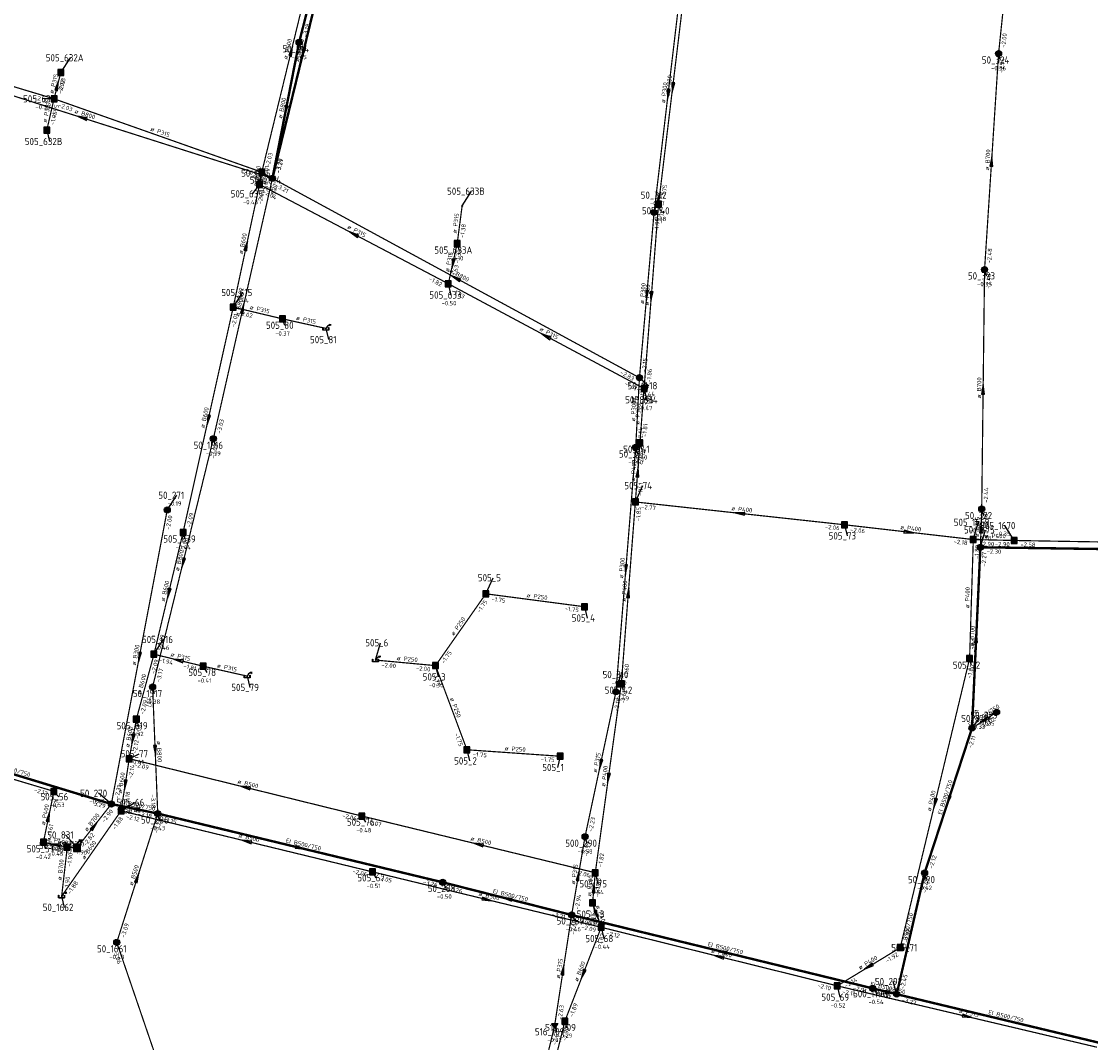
# Model space of a CAD drawing. Header units: metres. Extents: x 249000 to 255300, y 590580 to 596000.
# Tile 35 of 61: x 253332 to 253554, y 593094 to 593306. Entities that reach past the tile are written whole.
import ezdxf
from ezdxf.enums import TextEntityAlignment as Align

# ---------------------------------------------------------------- set-up
doc = ezdxf.new("R2010")
doc.units = ezdxf.units.M
doc.header["$MEASUREMENT"] = 0
for name, pattern in [('RI-GWA', [18.45, 6, -1.8, 1.75, -1.8, 1.75, -1.8, 1.75, -1.8]), ('RI-HWA', [7.4, 5, -2.4]), ('RI-VWA', [11, 5, -3, 0, -3])]:
    doc.linetypes.add(name, pattern=pattern)
doc.layers.get('0').update_dxf_attribs({"linetype": 'CONTINUOUS'})
for name, color, linetype, lineweight in [('B-WE-RI-GWA_HOOFDRIOOL-G', 1, 'RI-GWA', 18), ('B-WE-RI-GWA_TRANSPORTLEIDING-G', 30, 'RI-GWA', 18), ('B-WE-RI-HWA_TRANSPORTLEIDING-G', 150, 'RI-HWA', 18), ('B-WE-RI-VWA_TRANSPORTLEIDING-G', 20, 'RI-VWA', 18)]:
    doc.layers.add(name, color=color, linetype=linetype, lineweight=lineweight)
for name, color, linetype in [('RIO-AFMETINGEN', 8, 'CONTINUOUS'), ('RIO-AFSCHOT', 7, 'CONTINUOUS'), ('RIO-BOK', 8, 'CONTINUOUS'), ('RIO-KNOOP', 7, 'CONTINUOUS'), ('RIO-KNOOPNAAM', 170, 'CONTINUOUS'), ('RIO-LEADER', 253, 'CONTINUOUS'), ('RIO-MAAIVELD', 104, 'CONTINUOUS')]:
    doc.layers.add(name, color=color, linetype=linetype)
doc.styles.add('RIO-TXT', font='isocp.shx')

# ---------------------------------------------------------------- blocks, each defined once
blk = doc.blocks.new('K_IPG')
blk.add_circle((0, 0), 0.5)
for points in [[(0, 0), (-0.5, 0), (-0.433013, 0.25)], [(0, 0), (-0.433013, -0.25), (-0.5, 0)], [(0, 0), (-0.433013, 0.25), (-0.25, 0.433013)], [(0, 0), (-0.25, -0.433013), (-0.433013, -0.25)], [(0, 0), (-0.25, 0.433013), (0, 0.5)], [(0, 0), (0, -0.5), (-0.25, -0.433013)], [(0, 0), (0, 0.5), (0.25, 0.433013)], [(0, 0), (0.25, 0.433013), (0.433013, 0.25)], [(0, 0), (0.433013, 0.25), (0.5, 0)], [(0, 0), (0.5, 0), (0.433013, -0.25)], [(0, 0), (0.433013, -0.25), (0.25, -0.433013)], [(0, 0), (0.25, -0.433013), (0, -0.5)]]:
    blk.add_solid(points)
at = {"style": 'RIO-TXT', "flags": 1}
blk.add_attdef('RIOLERINGSGEBIED', text='', height=1, dxfattribs=at).set_placement((0, 0), align=Align.CENTER)
blk.add_attdef('KNOOPNAAM', text='', height=1, dxfattribs=at).set_placement((0, 0), align=Align.TOP_CENTER)
blk = doc.blocks.new('K_IPR')
blk.add_lwpolyline([(-0.5, -0.5), (0.5, -0.5), (0.5, 0.5), (-0.5, 0.5)], close=True)
blk.add_solid([(-0.5, 0.5), (0.5, 0.5), (-0.5, -0.5), (0.5, -0.5)])
at = {"style": 'RIO-TXT', "flags": 1}
blk.add_attdef('RIOLERINGSGEBIED', text='', height=1, dxfattribs=at).set_placement((0, 0), align=Align.CENTER)
blk.add_attdef('KNOOPNAAM', text='', height=1, dxfattribs=at).set_placement((0, 0), align=Align.TOP_CENTER)
blk = doc.blocks.new('K_UTB')
blk.add_lwpolyline([(0.5, 0.15), (0.5, -0.3), (-0.5, -0.3), (-0.5, 0.15), (-0.45, 0.15), (-0.45, -0.25), (0, -0.25), (0.45, -0.25), (0.45, 0.15)], close=True)
blk.add_lwpolyline([(0.85, 0.6), (0.55, 0.65), (0.614828, 0.459583), (0.850842, 0.598937)])
blk.add_arc((0.85, -0.25), 0.85, 90, 180)
at = {"style": 'RIO-TXT', "flags": 1}
blk.add_attdef('RIOLERINGSGEBIED', text='', height=1, dxfattribs=at).set_placement((0, 0), align=Align.CENTER)
blk.add_attdef('KNOOPNAAM', text='', height=1, dxfattribs=at).set_placement((0, 0), align=Align.TOP_CENTER)
blk = doc.blocks.new('K_FIC')
blk.add_circle((0, 0), 0.0625)
at = {"style": 'RIO-TXT', "flags": 1}
blk.add_attdef('RIOLERINGSGEBIED', text='', height=1, dxfattribs=at).set_placement((0, 0), align=Align.CENTER)
blk.add_attdef('KNOOPNAAM', text='', height=1, dxfattribs=at).set_placement((0, 0), align=Align.TOP_CENTER)
blk = doc.blocks.new('K_OVL')
for points in [[(0.6, 0.6), (-0.6, 0.6), (-0.6, -0.6), (0.6, -0.6)], [(1, 1.25), (0.474823, 0.983111), (0.413034, 1.369554)]]:
    blk.add_lwpolyline(points, close=True)
blk.add_arc((0.81571, 0.439293), 0.83139, 77.193131, 168.854604)
blk.add_solid([(-0.6, 0.6), (0.6, 0.6), (-0.6, -0.6), (0.6, -0.6)])
at = {"style": 'RIO-TXT', "flags": 1}
blk.add_attdef('RIOLERINGSGEBIED', text='', height=1, dxfattribs=at).set_placement((0, 0), align=Align.CENTER)
blk.add_attdef('KNOOPNAAM', text='', height=1, dxfattribs=at).set_placement((0, 0), align=Align.TOP_CENTER)
blk = doc.blocks.new('K_IPD')
blk.add_lwpolyline([(-0.496027, 0.307994), (0.503973, 0.307994), (0.003973, -0.558031)], close=True)
blk.add_solid([(-0.496027, 0.307994), (0.503973, 0.307994), (0.003973, -0.558031)])
at = {"style": 'RIO-TXT', "flags": 1}
blk.add_attdef('RIOLERINGSGEBIED', text='', height=1, dxfattribs=at).set_placement((0, 0), align=Align.CENTER)
blk.add_attdef('KNOOPNAAM', text='', height=1, dxfattribs=at).set_placement((0, 0), align=Align.TOP_CENTER)
blk = doc.blocks.new('L_VHR')
blk.add_lwpolyline([(-0.5, 0), (0.5, 0), (-0.5, 0.15), (-0.5, -0.15), (0.5, 0)])

msp = doc.modelspace()

# ---------------------------------------------------------------- linework, layer by layer
at = {"layer": 'B-WE-RI-GWA_HOOFDRIOOL-G'}
for points in [[(253693.088, 593468.352, 0.5, 0.5, 0), (253659.6, 593477.44, 0.5, 0.5, 0), (253629.472, 593485.696, 0.5, 0.5, 0), (253570.496, 593499.2, 0.5, 0.5, 0), (253569.552, 593492.672, 0.5, 0.5, 0), (253510.752, 593508.224, 0.5, 0.5, 0), (253478.752, 593517.376, 0.5, 0.5, 0), (253452.112, 593524.48, 0.5, 0.5, 0), (253448, 593525.824, 0.5, 0.5, 0), (253444.464, 593512.896, 0.5, 0.5, 0), (253434.592, 593475.712, 0.5, 0.5, 0), (253421.744, 593427.072, 0.5, 0.5, 0), (253409.616, 593380.224, 0.5, 0.5, 0), (253401.712, 593349.696, 0.5, 0.5, 0), (253389.408, 593301.504, 0.5, 0.5, 0), (253383.872, 593273.28, 0, 0, 0)], [(253444.464, 593512.896, 0.5, 0.5, 0), (253446.032, 593512.448, 0.5, 0.5, 0), (253436.064, 593474.112, 0.5, 0.5, 0), (253422.224, 593422.272, 0.5, 0.5, 0), (253412.608, 593385.984, 0.5, 0.5, 0), (253396.64, 593325.568, 0.5, 0.5, 0), (253383.872, 593273.28, 0, 0, 0)], [(253095.648, 593240.512, 0.5, 0.5, 0), (253105.104, 593236.416, 0.5, 0.5, 0), (253157.904, 593212.16, 0.5, 0.5, 0), (253195.296, 593196.096, 0.5, 0.5, 0), (253228.384, 593183.808, 0.5, 0.5, 0), (253267.776, 593169.664, 0.5, 0.5, 0), (253308.176, 593156.224, 0.5, 0.5, 0), (253350.432, 593143.36, 0.5, 0.5, 0), (253360.064, 593141.376, 0.5, 0.5, 0), (253419.216, 593127.104, 0.5, 0.5, 0), (253445.984, 593120.32, 0.5, 0.5, 0), (253508.48, 593105.088, 0.5, 0.5, 0), (253513.472, 593103.872, 0.5, 0.5, 0), (253557.488, 593093.312, 0.5, 0.5, 0), (253561.024, 593092.288, 0.5, 0.5, 0), (253608.256, 593081.152, 0.5, 0.5, 0), (253659.968, 593068.736, 0.5, 0.5, 0), (253731.616, 593051.136, 0.5, 0.5, 0), (253795.648, 593034.496, 0.5, 0.5, 0), (253855.088, 593019.072, 0.5, 0.5, 0), (253890.416, 593008.896, 0.5, 0.5, 0), (253988.768, 592978.56, 0.5, 0.5, 0), (253998.656, 593018.56, 0, 0, 0)], [(253513.472, 593103.872, 0.5, 0.5, 0), (253519.264, 593129.024, 0.5, 0.5, 0), (253529.104, 593159.104, 0.5, 0.5, 0), (253530.848, 593196.672, 0.5, 0.5, 0), (253600.88, 593195.648, 0.5, 0.5, 0), (253640.976, 593199.104, 0.5, 0.5, 0), (253676.528, 593203.136, 0.5, 0.5, 0), (253676.544, 593201.152, 0.5, 0.5, 0), (253683.936, 593203.84, 0.5, 0.5, 0), (253752.896, 593209.664, 0.5, 0.5, 0), (253762.688, 593208.704, 0.5, 0.5, 0), (253815.616, 593203.456, 0.5, 0.5, 0), (253825.408, 593202.624, 0.5, 0.5, 0), (253880.032, 593197.568, 0.5, 0.5, 0), (253890.064, 593196.416, 0.5, 0.5, 0), (253939.888, 593185.536, 0.5, 0.5, 0)]]:
    msp.add_lwpolyline(points, format="xyseb", dxfattribs=at)
at = {"layer": 'B-WE-RI-GWA_TRANSPORTLEIDING-G', "const_width": 0.25}
for points in [[(253534.624, 593299.2), (253539.536, 593346.368)], [(253463.104, 593266.176), (253468.896, 593315.2)], [(253304.88, 593298.432), (253383.872, 593273.28)], [(253531.712, 593254.336), (253534.624, 593299.2)], [(253371.6, 593219.2), (253383.872, 593273.28)], [(253383.872, 593273.28), (253460.064, 593231.872)], [(253463.104, 593266.176), (253460.064, 593231.872)], [(253531.12, 593204.608), (253531.712, 593254.336)], [(253460.064, 593231.872), (253459.28, 593217.408)], [(253358.992, 593167.68), (253371.6, 593219.2)], [(253455.184, 593166.656), (253459.28, 593217.408)], [(253350.432, 593143.36), (253362.032, 593204.416)], [(253530.848, 593196.672), (253531.12, 593204.608)], [(253360.064, 593141.376), (253358.992, 593167.68)], [(253455.184, 593166.656), (253448.768, 593136.576)], [(253529.104, 593159.104), (253534.208, 593162.432)], [(253350.432, 593143.36), (253343.296, 593134.272)], [(253360.064, 593141.376), (253351.552, 593114.624)], [(253445.984, 593120.32), (253448.768, 593136.576)], [(253343.296, 593134.272), (253341.28, 593134.4)], [(253419.216, 593127.104), (253445.984, 593120.32)], [(253351.552, 593114.624), (253373.04, 593051.776)]]:
    msp.add_lwpolyline(points, dxfattribs=at)
at = {"layer": 'B-WE-RI-HWA_TRANSPORTLEIDING-G', "const_width": 0.25}
for points in [[(253381.664, 593274.56), (253393.872, 593324.736)], [(253469.888, 593316.416), (253464.032, 593267.904)], [(253306.864, 593299.328), (253338.528, 593289.792)], [(253338.528, 593289.792), (253339.936, 593295.232)], [(253338.528, 593289.792), (253337.024, 593283.264)], [(253338.528, 593289.792), (253381.664, 593274.56)], [(253381.664, 593274.56), (253381.2, 593272)], [(253375.728, 593246.528), (253381.2, 593272)], [(253381.2, 593272), (253420.384, 593251.392)], [(253422.224, 593259.712), (253423.248, 593267.52)], [(253464.032, 593267.904), (253461.024, 593229.632)], [(253420.384, 593251.392), (253422.224, 593259.712)], [(253420.384, 593251.392), (253461.024, 593229.632)], [(253365.312, 593199.744), (253375.728, 593246.528)], [(253385.984, 593244.096), (253375.728, 593246.528)], [(253385.984, 593244.096), (253394.976, 593242.112)], [(253461.024, 593229.632), (253460.16, 593218.368)], [(253460.16, 593218.368), (253459.216, 593206.08)], [(253459.216, 593206.08), (253456.304, 593168.32)], [(253459.216, 593206.08), (253502.64, 593201.344)], [(253529.376, 593198.272), (253502.64, 593201.344)], [(253359.28, 593174.464), (253365.312, 593199.744)], [(253529.376, 593198.272), (253528.608, 593173.568)], [(253529.376, 593198.272), (253537.872, 593198.08)], [(253537.872, 593198.08), (253598.048, 593197.056)], [(253428.176, 593187.008), (253417.728, 593172.096)], [(253448.672, 593184.32), (253428.176, 593187.008)], [(253355.616, 593160.96), (253359.28, 593174.464)], [(253369.504, 593171.968), (253359.28, 593174.464)], [(253514.208, 593113.536), (253528.608, 593173.568)], [(253369.504, 593171.968), (253378.624, 593169.92)], [(253417.728, 593172.096), (253405.28, 593173.248)], [(253424.256, 593154.624), (253417.728, 593172.096)], [(253456.304, 593168.32), (253450.896, 593129.088)], [(253354.144, 593152.768), (253355.616, 593160.96)], [(253300.208, 593157.44), (253338.512, 593145.984)], [(253443.616, 593153.28), (253424.256, 593154.624)], [(253352.448, 593141.952), (253354.144, 593152.768)], [(253402.448, 593140.864), (253354.144, 593152.768)], [(253338.512, 593145.984), (253336.32, 593135.424)], [(253340.112, 593124.224), (253352.448, 593141.952)], [(253352.448, 593141.952), (253404.624, 593129.28)], [(253402.448, 593140.864), (253450.896, 593129.088)], [(253336.32, 593135.424), (253341.28, 593134.4)], [(253341.28, 593134.4), (253340.112, 593124.224)], [(253404.624, 593129.28), (253452.128, 593117.76)], [(253450.336, 593122.816), (253450.896, 593129.088)], [(253450.336, 593122.816), (253452.128, 593117.76)], [(253452.128, 593117.76), (253444.592, 593098.304)], [(253452.128, 593117.76), (253501.136, 593105.6)], [(253501.136, 593105.6), (253514.208, 593113.536)], [(253555.04, 593092.864), (253501.136, 593105.6)], [(253444.592, 593098.304), (253439.472, 593077.696)]]:
    msp.add_lwpolyline(points, dxfattribs=at)
at = {"layer": 'B-WE-RI-VWA_TRANSPORTLEIDING-G', "const_width": 0.25}
for points in [[(253442.464, 593097.408), (253445.984, 593120.32)], [(253438.848, 593082.304), (253442.464, 593097.408)]]:
    msp.add_lwpolyline(points, dxfattribs=at)
at = {"layer": 'RIO-LEADER'}
for p, q in [((253389.4, 593301.51), (253389.76, 593300.1665)), ((253339.94, 593295.25), (253341.9164, 593298.3058)), ((253534.62, 593299.19), (253534.98, 593297.8465)), ((253338.52, 593289.79), (253336.5704, 593289.7796)), ((253337.03, 593283.26), (253337.5635, 593280.9316)), ((253381.67, 593274.58), (253383.6464, 593272.9242)), ((253383.87, 593273.28), (253381.8264, 593274.3397)), ((253381.2, 593272.01), (253379.6636, 593270.0463)), ((253423.25, 593267.55), (253425.2264, 593270.6058)), ((253463.1, 593266.19), (253464.1514, 593269.7797)), ((253464.04, 593267.89), (253464.4, 593266.5465)), ((253422.22, 593259.72), (253422.58, 593258.3765)), ((253531.72, 593254.36), (253532.08, 593253.0165)), ((253420.38, 593251.38), (253420.9135, 593249.0516)), ((253375.73, 593246.51), (253377.7064, 593249.5658)), ((253385.99, 593244.12), (253386.35, 593242.7765)), ((253394.97, 593242.11), (253395.5035, 593239.7816)), ((253460.07, 593231.87), (253462.0464, 593230.2142)), ((253461.03, 593229.61), (253461.5635, 593227.2816)), ((253461.03, 593229.61), (253461.5635, 593227.2816)), ((253371.6, 593219.2), (253371.96, 593217.8565)), ((253460.16, 593218.38), (253460.52, 593217.0365)), ((253459.28, 593217.39), (253459.64, 593216.0465)), ((253459.22, 593206.11), (253460.7572, 593209.4732)), ((253362.03, 593204.41), (253364.0064, 593207.4658)), ((253531.12, 593204.61), (253531.48, 593203.2665)), ((253502.64, 593201.36), (253503.1735, 593199.0316)), ((253529.37, 593198.26), (253530.4214, 593201.8497)), ((253530.85, 593196.69), (253531.9014, 593200.2797)), ((253537.87, 593198.11), (253535.8929, 593201.1651)), ((253365.32, 593199.74), (253365.68, 593198.3965)), ((253428.17, 593186.98), (253429.7072, 593190.3432)), ((253448.67, 593184.31), (253449.2035, 593181.9816)), ((253359.28, 593174.48), (253361.2564, 593177.5358)), ((253405.28, 593173.25), (253406.3314, 593176.8397)), ((253528.6, 593173.54), (253528.96, 593172.1965)), ((253369.51, 593171.95), (253370.2195, 593170.7001)), ((253417.72, 593172.08), (253418.2535, 593169.7516)), ((253378.62, 593169.9), (253379.1535, 593167.5716)), ((253455.18, 593166.65), (253456.2314, 593170.2397)), ((253358.99, 593167.65), (253359.35, 593166.3065)), ((253456.31, 593168.34), (253456.67, 593166.9965)), ((253534.2, 593162.42), (253532.611, 593161.7856)), ((253355.62, 593160.96), (253355.98, 593159.6165)), ((253529.1, 593159.08), (253530.6894, 593161.1139)), ((253354.14, 593152.75), (253356.1835, 593153.8104)), ((253424.25, 593154.64), (253424.7835, 593152.3116)), ((253443.61, 593153.28), (253443.0774, 593150.9515)), ((253338.51, 593145.98), (253339.5473, 593144.8829)), ((253350.44, 593143.35), (253347.7766, 593145.5868)), ((253352.44, 593141.94), (253355.3295, 593143.6918)), ((253360.06, 593141.4), (253360.42, 593140.0565)), ((253402.45, 593140.86), (253403.1595, 593139.6101)), ((253343.3, 593134.26), (253340.9439, 593136.936)), ((253448.76, 593136.56), (253449.12, 593135.2165)), ((253336.32, 593135.43), (253336.68, 593134.0865)), ((253341.28, 593134.43), (253339.2366, 593134.769)), ((253404.62, 593129.3), (253405.3295, 593128.0501)), ((253450.89, 593129.12), (253451.4235, 593126.7916)), ((253419.22, 593127.09), (253419.9295, 593125.8401)), ((253519.27, 593129.01), (253519.63, 593127.6665)), ((253340.11, 593124.23), (253340.6435, 593121.9016)), ((253450.33, 593122.83), (253450.8635, 593120.5016)), ((253445.98, 593120.34), (253446.6895, 593119.0901)), ((253452.13, 593117.75), (253452.6635, 593115.4216)), ((253351.56, 593114.64), (253351.92, 593113.2965)), ((253514.21, 593113.54), (253516.1598, 593113.5302)), ((253501.13, 593105.58), (253501.6635, 593103.2516)), ((253508.48, 593105.07), (253509.5173, 593103.9729)), ((253513.48, 593103.85), (253512.7699, 593106.4997)), ((253444.59, 593098.3), (253444.95, 593096.9565)), ((253442.46, 593097.41), (253442.82, 593096.0665))]:
    msp.add_line(p, q, dxfattribs=at)

# ---------------------------------------------------------------- block references
at = {"layer": 'RIO-AFSCHOT'}
for p, xscale, yscale, zscale, rotation in [((253387.77, 593299.65), 2, 2, 2, 76.3169), ((253390.255, 593299.43), 2, 2, 2, 256.271), ((253339.23, 593292.52), 2, 2, 2, 75.4142), ((253465.995, 593290.7), 2, 2, 2, 263.2553), ((253466.965, 593292.145), 2, 2, 2, 263.1153), ((253386.635, 593287.395), 2, 2, 2, 258.9087), ((253344.375, 593285.865), 2, 2, 2, 162.3274000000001), ((253533.17, 593276.775), 2, 2, 2, 86.2901), ((253381.435, 593273.295), 1.361, 1.361, 1.361, 79.62830000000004), ((253400.79, 593261.695), 2, 2, 2, 152.2340000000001), ((253378.465, 593259.26), 2, 2, 2, 77.8851), ((253421.3, 593255.55), 2, 2, 2, 257.5507000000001), ((253421.97, 593252.575), 2, 2, 2, 151.4814999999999), ((253461.585, 593249.03), 2, 2, 2, 264.946), ((253462.535, 593248.75), 2, 2, 2, 265.4954), ((253377.735, 593246.24), 2, 2, 2, 77.20900000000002), ((253440.705, 593240.495), 2, 2, 2, 151.8317), ((253531.42, 593229.485), 2, 2, 2, 89.3), ((253370.525, 593223.125), 2, 2, 2, 257.4439), ((253459.69, 593212.245), 2, 2, 2, 85.61049999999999), ((253480.93, 593203.735), 2, 2, 2, 173.7575000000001), ((253516.005, 593199.81), 2, 2, 2, 353.3853999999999), ((253530.985, 593200.65), 2, 2, 2, 88.0386), ((253365.295, 593193.425), 2, 2, 2, 256.2467), ((253457.23, 593192.02), 2, 2, 2, 265.3717), ((253362.3, 593187.11), 2, 2, 2, 256.5446), ((253457.765, 593187.225), 2, 2, 2, 85.58569999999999), ((253529.975, 593177.885), 2, 2, 2, 87.3271), ((253356.235, 593173.88), 2, 2, 2, 259.2444), ((253364.395, 593173.215), 2, 2, 2, 166.1102), ((253531.65, 593160.75), 2, 2, 2, 213.2174999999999), ((253354.88, 593156.855), 2, 2, 2, 259.7731), ((253359.525, 593154.525), 2, 2, 2, 272.343), ((253451.97, 593151.605), 2, 2, 2, 257.9481), ((253453.6, 593148.73), 2, 2, 2, 262.1236), ((253353.29, 593147.345), 2, 2, 2, 261.0546000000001), ((253378.295, 593146.805), 2, 2, 2, 166.1746), ((253524.185, 593144.045), 2, 2, 2, 251.89), ((253355.25, 593142.375), 2, 2, 2, 168.5424), ((253521.405, 593143.54), 2, 2, 2, 256.5056), ((253337.415, 593140.705), 2, 2, 2, 78.26500000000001), ((253346.87, 593138.805), 2, 2, 2, 51.84589999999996), ((253378.53, 593135.62), 2, 2, 2, 166.3844), ((253338.8, 593134.93), 2, 2, 2, 168.6024), ((253342.29, 593134.345), 0.7759999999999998, 0.7759999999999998, 0.7759999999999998, 355.1899), ((253389.64, 593134.245), 2, 2, 2, 346.4035000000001), ((253426.67, 593134.99), 2, 2, 2, 166.3778), ((253355.81, 593128.02), 2, 2, 2, 72.37080000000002), ((253447.37, 593128.45), 2, 2, 2, 80.26629999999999), ((253450.61, 593125.975), 2, 2, 2, 84.9038), ((253428.375, 593123.525), 2, 2, 2, 346.3375), ((253432.6, 593123.715), 2, 2, 2, 165.8444), ((253451.23, 593120.29), 2, 2, 2, 289.5179), ((253476.63, 593111.665), 2, 2, 2, 166.0531999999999), ((253477.23, 593112.705), 2, 2, 2, 166.2718999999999), ((253444.22, 593108.875), 2, 2, 2, 81.2644), ((253507.67, 593109.56), 2, 2, 2, 211.32), ((253448.36, 593108.025), 2, 2, 2, 248.8037), ((253510.98, 593104.46), 2, 2, 2, 166.2892000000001), ((253528.085, 593099.23), 2, 2, 2, 346.7454)]:
    msp.add_blockref('L_VHR', p, dxfattribs=dict(at, xscale=xscale, yscale=yscale, zscale=zscale, rotation=rotation))
at = {"layer": 'RIO-KNOOP', "xscale": 1.25, "yscale": 1.25, "zscale": 1.25}
for name, p in [('K_IPG', (253389.408, 593301.504)), ('K_IPG', (253534.624, 593299.2)), ('K_IPR', (253339.936, 593295.232)), ('K_IPR', (253338.528, 593289.792)), ('K_IPR', (253337.024, 593283.264)), ('K_IPR', (253381.664, 593274.56)), ('K_IPG', (253383.872, 593273.28)), ('K_IPR', (253381.2, 593272)), ('K_FIC', (253423.248, 593267.52)), ('K_IPG', (253463.104, 593266.176)), ('K_IPR', (253464.032, 593267.904)), ('K_IPR', (253422.224, 593259.712)), ('K_IPG', (253531.712, 593254.336)), ('K_IPR', (253420.384, 593251.392)), ('K_IPR', (253375.728, 593246.528)), ('K_IPR', (253385.984, 593244.096)), ('K_UTB', (253394.976, 593242.112)), ('K_IPG', (253460.064, 593231.872)), ('K_IPR', (253461.024, 593229.632)), ('K_IPR', (253461.024, 593229.632)), ('K_IPG', (253371.6, 593219.2)), ('K_IPG', (253459.28, 593217.408)), ('K_IPR', (253460.16, 593218.368)), ('K_IPG', (253362.032, 593204.416)), ('K_IPR', (253459.216, 593206.08)), ('K_IPG', (253531.12, 593204.608)), ('K_IPR', (253365.312, 593199.744)), ('K_IPR', (253502.64, 593201.344)), ('K_IPR', (253529.376, 593198.272)), ('K_IPR', (253537.872, 593198.08)), ('K_IPG', (253530.848, 593196.672)), ('K_IPR', (253428.176, 593187.008)), ('K_IPR', (253448.672, 593184.32)), ('K_IPR', (253359.28, 593174.464)), ('K_UTB', (253405.28, 593173.248)), ('K_IPR', (253528.608, 593173.568)), ('K_IPR', (253369.504, 593171.968)), ('K_IPR', (253417.728, 593172.096)), ('K_UTB', (253378.624, 593169.92)), ('K_IPG', (253358.992, 593167.68)), ('K_IPG', (253455.184, 593166.656)), ('K_IPR', (253456.304, 593168.32)), ('K_IPG', (253534.208, 593162.432)), ('K_IPR', (253355.616, 593160.96)), ('K_IPG', (253529.104, 593159.104)), ('K_IPR', (253424.256, 593154.624)), ('K_IPR', (253443.616, 593153.28)), ('K_IPR', (253354.144, 593152.768)), ('K_IPR', (253338.512, 593145.984)), ('K_IPG', (253350.432, 593143.36)), ('K_IPR', (253352.448, 593141.952)), ('K_IPG', (253360.064, 593141.376)), ('K_IPR', (253402.448, 593140.864)), ('K_IPR', (253336.32, 593135.424)), ('K_OVL', (253343.296, 593134.272)), ('K_IPG', (253448.768, 593136.576)), ('K_IPR', (253341.28, 593134.4)), ('K_IPR', (253404.624, 593129.28)), ('K_IPR', (253450.896, 593129.088)), ('K_IPG', (253519.264, 593129.024)), ('K_IPG', (253419.216, 593127.104)), ('K_UTB', (253340.112, 593124.224)), ('K_IPR', (253450.336, 593122.816)), ('K_IPG', (253445.984, 593120.32)), ('K_IPR', (253452.128, 593117.76)), ('K_IPG', (253351.552, 593114.624)), ('K_IPR', (253514.208, 593113.536)), ('K_IPR', (253501.136, 593105.6)), ('K_IPG', (253508.48, 593105.088)), ('K_IPG', (253513.472, 593103.872)), ('K_IPR', (253444.592, 593098.304)), ('K_IPD', (253442.464, 593097.408))]:
    msp.add_blockref(name, p, dxfattribs=at)

# ---------------------------------------------------------------- texts
at = {"layer": 'RIO-AFMETINGEN', "style": 'RIO-TXT'}
for s, rotation, p in [('ø P500', 76.3169, (253386.9344, 593297.9078)), ('ø B1000', 76.271, (253389.354, 593297.4264)), ('ø P315', 75.4142, (253338.3671, 593290.7913)), ('ø P300', 83.1153, (253466.3274, 593290.3178)), ('ø P300', 83.2553, (253465.376, 593288.8697)), ('ø B800', 78.9087, (253385.8791, 593285.6169)), ('ø P315', 77.1387, (253336.9635, 593284.771)), ('ø B800', 342.3274, (253342.703, 593286.8439)), ('ø P315', 340.5848, (253358.4496, 593283.2032)), ('ø B700', 86.2901, (253532.6488, 593274.9145)), ('ø P500', 79.6283, (253380.7018, 593271.5072)), ('ø P315', 82.4977, (253422.0919, 593261.8131)), ('ø P315', 332.234, (253399.3096, 593262.941)), ('ø B600', 77.8851, (253377.6775, 593257.496)), ('ø P315', 77.5507, (253420.5022, 593253.7903)), ('ø B800', 331.4815, (253420.5127, 593253.8521)), ('ø P300', 84.946, (253461.0106, 593247.1829)), ('ø P300', 85.4954, (253461.9771, 593246.8978)), ('ø B800', 77.209, (253376.9267, 593244.4852)), ('ø P315', 346.8885, (253379.11, 593246.1356)), ('ø P315', 347.3847, (253388.7231, 593243.9199)), ('ø P315', 331.8317, (253439.2337, 593241.7519)), ('ø B700', 89.3, (253530.9972, 593227.5997)), ('ø B600', 77.4439, (253369.7239, 593221.3669)), ('ø P300', 86.8684, (253459.1692, 593222.7643)), ('ø P300', 85.5615, (253460.0478, 593222.1412)), ('ø P400', 85.6105, (253459.1441, 593210.3906)), ('ø P400', 353.7575, (253479.0959, 593204.3508)), ('ø P315', 88.0386, (253530.5208, 593198.7745)), ('ø P400', 353.3854, (253514.1742, 593200.4324)), ('ø P400', 358.9891, (253531.737, 593198.6198)), ('ø B800', 76.2467, (253364.4573, 593191.6838)), ('ø P300', 85.3717, (253456.6791, 593190.1682)), ('ø B600', 76.5446, (253361.4714, 593185.3649)), ('ø P400', 85.5857, (253457.2102, 593185.3715)), ('ø P250', 352.5801, (253436.5979, 593186.2911)), ('ø P400', 88.207, (253528.5197, 593184.0229)), ('ø P250', 54.9509, (253421.5284, 593178.2147)), ('ø B700', 87.3271, (253529.4876, 593176.0154)), ('ø B300', 79.2444, (253355.4896, 593172.0977)), ('ø P315', 346.1102, (253362.6565, 593174.0592)), ('ø P250', 354.6276, (253409.6554, 593173.243)), ('ø P315', 347.3194, (253372.3087, 593171.732)), ('ø B600', 74.845, (253356.57, 593165.9999)), ('ø P250', 290.5342, (253420.7011, 593165.2723)), ('EI B500/750', 33.2175, (253528.7203, 593159.3095)), ('ø B600', 79.7731, (253354.151, 593155.0658)), ('ø B800', 272.343, (253359.8548, 593156.4306)), ('ø P250', 355.9821, (253432.0725, 593154.4964)), ('ø P315', 77.9481, (253451.176, 593149.8415)), ('EI B500/750', 343.0429, (253326.3255, 593151.1342)), ('ø B600', 81.0546, (253352.6012, 593145.5397)), ('ø P400', 82.1236, (253452.9337, 593146.9135)), ('ø B500', 346.1746, (253376.5583, 593147.6594)), ('EI B500/750', 71.89, (253522.7979, 593141.0893)), ('ø P400', 76.5056, (253520.5752, 593141.7952)), ('ø P400', 78.265, (253336.6369, 593138.9356)), ('EI B500/750', 348.5424, (253352.1538, 593143.4118)), ('ø B700', 51.8459, (253345.3856, 593137.5668)), ('ø P400', 348.6024, (253337.0258, 593135.6962)), ('ø B500', 346.3844, (253376.7908, 593136.4691)), ('EI B500/750', 346.4035, (253386.5887, 593135.4123)), ('ø B500', 346.3778, (253424.9305, 593135.8382)), ('ø B700', 355.1899, (253340.4399, 593134.9016)), ('ø B600', 55.1482, (253344.8667, 593131.7623)), ('ø B700', 83.448, (253340.0801, 593127.4975)), ('ø B500', 72.3708, (253354.8491, 593126.3417)), ('ø P315', 80.2663, (253446.6564, 593126.6545)), ('ø P400', 84.9038, (253450.0439, 593124.1275)), ('ø B500', 346.3375, (253426.6358, 593124.3742)), ('EI B500/750', 345.8443, (253429.5576, 593124.9019)), ('ø P400', 289.5179, (253450.9761, 593122.2056)), ('EI B500/750', 77.0325, (253515.2585, 593113.362)), ('EI B500/750', 346.2719, (253474.1815, 593113.8805)), ('ø P400', 346.0533, (253474.8952, 593112.5233)), ('ø P400', 31.32, (253505.8473, 593108.919)), ('ø P315', 81.2644, (253443.5378, 593107.0673)), ('ø B600', 68.8037, (253447.2987, 593106.409)), ('EI B500/750', 346.2892, (253507.9265, 593105.6163)), ('ø P315', 346.7454, (253526.3403, 593100.0688)), ('EI B500/750', 346.5209, (253532.4298, 593099.7314))]:
    msp.add_text(s, height=0.9, rotation=rotation, dxfattribs=at).set_placement(p)
at = {"layer": 'RIO-BOK', "style": 'RIO-TXT'}
for s, rotation, p in [('-3.18', 75.6656, (253390.9812, 593302.4477)), ('-2.00', 84.0407, (253536.0478, 593300.348)), ('-3.19', 78.9087, (253389.9067, 593297.334)), ('-2.54', 86.2901, (253535.659, 593295.1135)), ('-2.02', 75.4142, (253340.1053, 593290.7207)), ('-2.03', 75.4142, (253340.1911, 593291.0508)), ('-2.02', 343.2825, (253334.3206, 593289.7133)), ('-1.95', 77.1387, (253338.586, 593284.239)), ('-1.95', 77.1387, (253338.8959, 593285.6012)), ('-2.03', 340.5848, (253339.3147, 593288.1323)), ('-2.03', 76.3169, (253383.2404, 593275.5356)), ('-2.01', 79.6283, (253382.712, 593273.0557)), ('-3.29', 78.9087, (253385.3956, 593274.3056)), ('-3.29', 76.271, (253385.4412, 593274.2343)), ('-2.03', 340.5848, (253377.4745, 593274.7085)), ('-3.23', 342.3274, (253379.6796, 593273.3034)), ('-2.03', 79.6283, (253382.2301, 593270.4112)), ('-3.27', 77.209, (253384.2526, 593269.0908)), ('-3.21', 331.4815, (253384.3924, 593271.5175)), ('-1.75', 83.1153, (253465.4855, 593269.0257)), ('-2.06', 77.8851, (253381.6321, 593267.826)), ('-2.04', 332.234, (253381.7455, 593270.2545)), ('-1.97', 83.2553, (253464.5435, 593267.3283)), ('-1.94', 84.946, (253464.024, 593262.093)), ('-1.72', 85.4954, (253465.0007, 593263.8026)), ('-1.38', 82.4977, (253423.6784, 593260.8391)), ('-1.38', 77.5507, (253422.6275, 593255.5331)), ('-2.48', 86.2901, (253533.1012, 593255.5732)), ('-1.63', 77.5507, (253421.9295, 593252.3692)), ('-1.82', 332.234, (253416.247, 593252.1158)), ('-2.48', 89.3, (253532.9717, 593250.3438)), ('-2.02', 77.8851, (253377.2737, 593247.5082)), ('-1.83', 331.8317, (253420.9132, 593249.6207)), ('-2.01', 77.4439, (253376.1297, 593242.3224)), ('-2.02', 346.8885, (253376.702, 593244.9496)), ('-2.15', 84.946, (253461.4785, 593233.0513)), ('-1.86', 85.4954, (253462.4271, 593230.8048)), ('-2.83', 331.4815, (253455.9603, 593232.6835)), ('-1.71', 331.8317, (253456.9029, 593230.3759)), ('-2.14', 86.8684, (253461.1435, 593227.8056)), ('-1.81', 85.5615, (253462.0126, 593225.5219)), ('-3.03', 77.209, (253373.1554, 593220.1799)), ('-1.81', 85.5615, (253461.5558, 593219.5764)), ('-2.14', 86.8684, (253460.6481, 593218.6179)), ('-3.03', 76.2467, (253371.9121, 593215.0046)), ('-2.10', 85.3717, (253460.2536, 593213.2977)), ('-1.42', 85.6105, (253461.1454, 593214.2925)), ('-1.41', 85.6105, (253460.6147, 593207.3076)), ('-2.44', 89.3, (253532.4356, 593205.894)), ('-1.85', 85.5857, (253460.1875, 593202.0233)), ('-2.77', 353.7575, (253460.3716, 593204.6771)), ('-2.00', 79.2444, (253362.5612, 593200.2373)), ('-2.09', 77.4439, (253366.8713, 593200.7263)), ('-2.38', 88.0386, (253532.2829, 593200.5672)), ('-2.06', 353.7575, (253498.5256, 593200.5277)), ('-2.06', 353.3854, (253503.7823, 593199.9196)), ('-2.37', 88.0386, (253532.1935, 593197.9447)), ('-2.08', 76.5446, (253365.6541, 593195.5471)), ('-2.18', 353.3854, (253525.249, 593197.4438)), ('-1.80', 88.207, (253530.5317, 593194.2215)), ('-2.90', 358.9891, (253530.6475, 593196.9381)), ('-2.30', 359.1738, (253532.1317, 593195.3722)), ('-2.90', 358.9891, (253533.848, 593196.8836)), ('-2.58', 358.991, (253539.1475, 593196.7881)), ('-2.27', 87.3271, (253531.9626, 593192.633)), ('-1.75', 54.9509, (253426.9304, 593182.9642)), ('-1.75', 352.5801, (253429.2919, 593185.5237)), ('-1.75', 352.5801, (253444.5374, 593183.5479)), ('-2.09', 76.5446, (253360.8466, 593175.4418)), ('-1.80', 88.207, (253529.939, 593174.7995)), ('-1.94', 346.1102, (253360.2307, 593172.9066)), ('-1.75', 54.9509, (253419.5305, 593172.3988)), ('-2.09', 74.845, (253359.4894, 593170.2785)), ('-3.17', 76.2467, (253360.5616, 593168.6037)), ('-1.81', 346.1102, (253365.3163, 593171.6523)), ('-2.00', 354.6276, (253406.4533, 593171.8347)), ('-2.00', 354.6276, (253413.6161, 593171.1657)), ('-1.60', 85.5857, (253457.7052, 593169.537)), ('-1.80', 76.5056, (253528.9311, 593169.3465)), ('-1.75', 290.5342, (253416.9594, 593170.4064)), ('-2.17', 85.3717, (253456.5805, 593167.8409)), ('-1.61', 82.1236, (253457.0278, 593164.2027)), ('-2.09', 74.845, (253357.2145, 593161.8749)), ('-3.17', 272.343, (253357.7449, 593166.2975)), ('-2.18', 77.9481, (253455.6002, 593162.4707)), ('-2.11', 87.3271, (253530.459, 593160.318)), ('-2.11', 33.2175, (253530.8996, 593158.7046)), ('-2.02', 33.2175, (253531.5655, 593159.1407)), ('-2.08', 79.7731, (253356.1896, 593156.7923)), ('-1.75', 290.5342, (253421.6387, 593157.9332)), ('-2.12', 79.7731, (253355.65, 593153.7985)), ('-2.11', 71.89, (253529.0924, 593154.873)), ('-1.75', 355.9821, (253425.4564, 593153.2529)), ('-2.14', 81.0546, (253354.8026, 593148.5956)), ('-2.09', 346.1746, (253355.0924, 593151.1776)), ('-1.75', 355.9821, (253439.5293, 593152.2733)), ('-2.31', 79.2444, (253351.9596, 593144.3846)), ('-2.12', 343.3162, (253334.3118, 593145.905)), ('-2.18', 81.0546, (253353.9261, 593143.0221)), ('-3.18', 272.343, (253358.6123, 593145.3445)), ('-2.11', 78.265, (253338.9656, 593141.7999)), ('3.29', 343.0429, (253346.7587, 593143.1405)), ('-3.25', 348.5424, (253351.4566, 593141.8183)), ('-2.90', 51.8459, (253348.9876, 593139.4041)), ('-1.88', 55.1482, (253351.221, 593137.9139)), ('-2.12', 346.3844, (253353.3982, 593140.3711)), ('-3.18', 348.5424, (253355.8822, 593140.9242)), ('-3.15', 346.4035, (253361.0187, 593139.8315)), ('-2.06', 346.1746, (253398.2621, 593140.5818)), ('-2.23', 77.9481, (253450.302, 593137.5609)), ('-1.61', 78.265, (253337.8564, 593136.4394)), ('-3.21', 72.3708, (253360.0735, 593137.1988)), ('-2.07', 346.3778, (253403.408, 593139.291)), ('-2.82', 51.8459, (253345.1251, 593134.4803)), ('-1.90', 348.6024, (253337.1019, 593133.9469)), ('-2.83', 348.6024, (253337.3382, 593133.8994)), ('-2.82', 355.1899, (253339.2054, 593133.2987)), ('-1.90', 355.1899, (253342.4671, 593133.0263)), ('-2.99', 80.2663, (253449.3655, 593132.3972)), ('-1.90', 83.448, (253342.1117, 593130.3081)), ('-1.82', 82.1236, (253452.355, 593130.2305)), ('-2.12', 71.89, (253520.9095, 593129.8415)), ('-2.06', 346.3844, (253400.4343, 593129.0088)), ('-2.06', 346.3778, (253446.7034, 593128.8269)), ('-1.90', 83.448, (253341.5489, 593125.3741)), ('-1.88', 55.1482, (253341.9196, 593124.5539)), ('-2.05', 346.3375, (253405.5769, 593127.7304)), ('-3.26', 346.4035, (253415.0355, 593126.8018)), ('-1.83', 84.9038, (253451.8301, 593125.0194)), ('-2.45', 77.0325, (253519.6396, 593124.8195)), ('-3.26', 345.8443, (253420.1634, 593125.5122)), ('-1.79', 84.9038, (253451.7401, 593124.0094)), ('-2.94', 80.2663, (253447.4809, 593121.4015)), ('-3.21', 345.8443, (253441.7876, 593120.0722)), ('-1.72', 289.5179, (253449.5398, 593121.1702)), ('-2.04', 289.5179, (253449.5696, 593121.0863)), ('-3.09', 72.3708, (253353.192, 593115.4863)), ('-2.69', 81.2644, (253446.6579, 593116.1883)), ('-3.00', 346.2719, (253446.9351, 593118.7693)), ('-2.09', 346.3375, (253447.9427, 593117.4594)), ('-1.87', 68.8037, (253451.8864, 593113.5547)), ('-2.12', 346.0533, (253453.0791, 593116.1756)), ('-1.92', 76.5056, (253515.7773, 593114.5008)), ('-3.06', 288.8675, (253350.751, 593112.9892)), ('-1.92', 31.32, (253511.4681, 593110.3496)), ('-2.14', 31.32, (253502.9162, 593105.1452)), ('-2.45', 77.0325, (253515.0384, 593104.8251)), ('-2.10', 346.0533, (253496.9416, 593105.3111)), ('-2.14', 346.7454, (253502.0981, 593104.0172)), ('-2.91', 346.2719, (253504.2951, 593104.7936)), ('311.00', 346.2892, (253508.7613, 593103.6636)), ('-3.12', 346.2892, (253509.4356, 593103.4995)), ('-3.27', 346.5209, (253514.4419, 593102.2834)), ('-2.63', 81.2644, (253443.9422, 593098.4975)), ('-1.89', 68.8037, (253446.2714, 593099.0431)), ('-2.63', 76.5639, (253442.7953, 593093.2163)), ('-1.90', 76.0216, (253444.8753, 593094.1074))]:
    msp.add_text(s, height=0.9, rotation=rotation, dxfattribs=at).set_placement(p)
at = {"layer": 'RIO-KNOOPNAAM', "style": 'RIO-TXT'}
for s, p in [('50_514', (253385.935, 593299.4165)), ('505_632A', (253336.8164, 593297.5558)), ('50_324', (253531.155, 593297.0965)), ('505_632', (253332.1079, 593289.0296)), ('505_632B', (253332.4635, 593280.1816)), ('50_1515', (253377.3639, 593273.5897)), ('505_614', (253379.1839, 593272.1742)), ('505_633B', (253420.1264, 593269.8558)), ('505_635', (253375.2011, 593269.2963)), ('50_312', (253460.3264, 593269.0297)), ('505_40', (253460.575, 593265.7965)), ('505_633A', (253417.48, 593257.6265)), ('50_323', (253528.255, 593252.2665)), ('505_615', (253373.2439, 593248.8158)), ('505_633', (253416.451, 593248.3016)), ('505_80', (253382.525, 593242.0265)), ('505_81', (253391.6785, 593239.0316)), ('50_1418', (253457.5839, 593229.4642)), ('505_634', (253457.101, 593226.5316)), ('b1896', (253458.376, 593226.5316)), ('50_1516', (253367.4975, 593217.1065)), ('50_311', (253455.815, 593215.2965)), ('505_41', (253456.695, 593216.2865)), ('505_74', (253456.9322, 593208.7232)), ('50_271', (253360.1814, 593206.7158)), ('505_1669', (253525.3214, 593201.0997)), ('50_322', (253527.655, 593202.5165)), ('50_1675', (253527.4389, 593199.5297)), ('505_1670', (253530.7929, 593200.4151)), ('505_639', (253361.2175, 593197.6465)), ('505_73', (253499.3485, 593198.2816)), ('505_5', (253426.5197, 593189.5932)), ('505_4', (253446.016, 593181.2316)), ('505_616', (253356.7939, 593176.7858)), ('505_6', (253403.1439, 593176.0897)), ('505_78', (253366.3945, 593169.9501)), ('505_72', (253525.135, 593171.4465)), ('505_3', (253415.066, 593169.0016)), ('50_310', (253452.4064, 593169.4897)), ('50_1517', (253354.8875, 593165.5565)), ('505_79', (253375.3285, 593166.8216)), ('505_42', (253452.845, 593166.2465)), ('50_329', (253528.786, 593161.0356)), ('505_619', (253351.5175, 593158.8665)), ('50_321', (253526.8644, 593160.3639)), ('505_77', (253352.3585, 593153.0604)), ('505_2', (253421.596, 593151.5616)), ('505_1', (253439.8899, 593150.2015)), ('505_56', (253335.7223, 593144.1329)), ('50_270', (253343.9516, 593144.8368)), ('505_66', (253351.5045, 593142.9418)), ('50_286', (253356.595, 593139.3065)), ('505_76', (253399.3345, 593138.8601)), ('50_831', (253337.1189, 593136.186)), ('500_290', (253444.6575, 593134.4665)), ('505_57', (253332.855, 593133.3365)), ('505_58', (253335.4116, 593134.019)), ('505_67', (253401.5045, 593127.3001)), ('505_75', (253447.5985, 593126.0416)), ('50_320', (253515.805, 593126.9165)), ('50_288', (253416.1045, 593125.0901)), ('50_1662', (253336.181, 593121.1516)), ('505_43', (253447.0385, 593119.7516)), ('50_289', (253442.8645, 593118.3401)), ('505_68', (253448.8385, 593114.6716)), ('50_1661', (253347.4575, 593112.5465)), ('505_71', (253512.3348, 593112.7802)), ('50_292', (253508.9449, 593105.7497)), ('500_119B', (253504.4173, 593103.2229)), ('505_69', (253497.8385, 593102.5016)), ('516_109', (253438.3575, 593095.3165)), ('516_209', (253440.4875, 593096.2065))]:
    msp.add_text(s, height=1.5, dxfattribs=at).set_placement(p)
at = {"layer": 'RIO-MAAIVELD', "style": 'RIO-TXT'}
for s, p in [('-0.45', (253387.8475, 593298.0165)), ('-0.36', (253533.0675, 593295.6965)), ('-0.38', (253334.6579, 593287.6296)), ('-0.34', (253379.9139, 593272.1897)), ('-0.42', (253381.7339, 593270.7742)), ('-0.43', (253377.7511, 593267.8963)), ('-0.37', (253462.2389, 593267.6297)), ('-0.38', (253462.4875, 593264.3965)), ('-0.10', (253420.6675, 593256.2265)), ('-0.35', (253530.1675, 593250.8665)), ('-0.44', (253375.7939, 593247.4158)), ('-0.50', (253419.001, 593246.9016)), ('-0.37', (253384.4375, 593240.6265)), ('-0.44', (253460.1339, 593228.0642)), ('-0.47', (253459.651, 593225.1316)), ('-0.39', (253370.0475, 593215.7065)), ('-0.40', (253458.6075, 593214.8865)), ('-0.40', (253457.7275, 593213.8965)), ('-0.19', (253362.0939, 593205.3158)), ('-0.43', (253528.5089, 593199.6997)), ('-0.37', (253529.5675, 593201.1165)), ('-0.38', (253529.9889, 593198.1297)), ('-0.35', (253533.9804, 593199.0151)), ('-0.44', (253363.7675, 593196.2465)), ('-0.46', (253359.3439, 593175.3858)), ('-0.41', (253368.307, 593168.5501)), ('-0.36', (253416.341, 593167.6016)), ('-0.50', (253454.3189, 593168.0897)), ('-0.38', (253357.4375, 593164.1565)), ('-0.49', (253454.7575, 593164.8465)), ('-0.35', (253530.6985, 593159.6356)), ('-0.32', (253354.0675, 593157.4665)), ('-0.33', (253528.7769, 593158.9639)), ('-0.41', (253354.271, 593151.6604)), ('-0.53', (253337.6348, 593142.7329)), ('-0.47', (253345.8641, 593143.4368)), ('-0.43', (253353.417, 593141.5418)), ('-0.43', (253358.5075, 593137.9065)), ('-0.48', (253401.247, 593137.4601)), ('-0.46', (253337.3241, 593132.619)), ('-0.43', (253339.0314, 593134.786)), ('-0.58', (253447.2075, 593133.0665)), ('-0.42', (253334.7675, 593131.9365)), ('-0.51', (253403.417, 593125.9001)), ('-0.54', (253449.511, 593124.6416)), ('-0.42', (253517.7175, 593125.5165)), ('-0.50', (253418.017, 593123.6901)), ('-0.51', (253448.951, 593118.3516)), ('-0.46', (253444.777, 593116.9401)), ('-0.44', (253450.751, 593113.2716)), ('-0.43', (253350.0075, 593111.1465)), ('-0.50', (253510.8574, 593104.3497)), ('-0.54', (253507.6048, 593101.8229)), ('-0.52', (253499.751, 593101.1016)), ('-0.32', (253440.9075, 593093.9165)), ('-0.29', (253443.0375, 593094.8065))]:
    msp.add_text(s, height=0.9, dxfattribs=at).set_placement(p)

doc.saveas('drawing.dxf')
